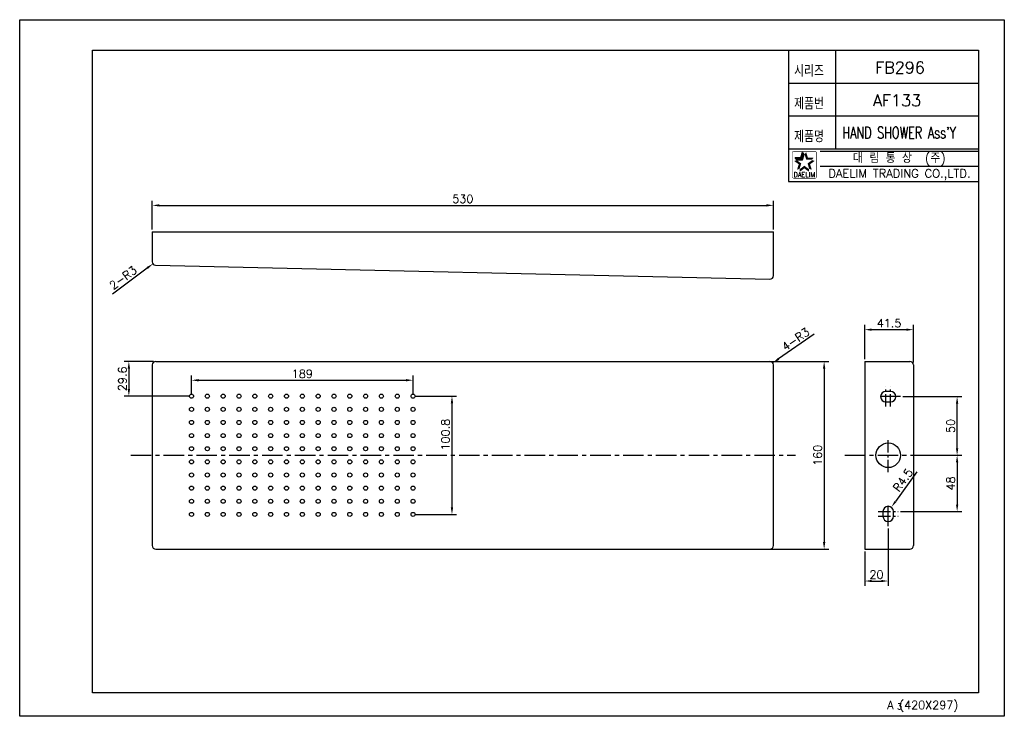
# Model space of a CAD drawing. Extents: x 3970 to 4390, y 663 to 960.
import ezdxf
from ezdxf.enums import TextEntityAlignment as Align

# ---------------------------------------------------------------- set-up
doc = ezdxf.new("R2010")
doc.units = 0
doc.header["$LTSCALE"] = 7
doc.header["$MEASUREMENT"] = 0
doc.linetypes.add('CENTER', pattern=[2, 1.25, -0.25, 0.25, -0.25])
doc.layers.get('0').update_dxf_attribs({"color": 2, "linetype": 'CONTINUOUS'})
for name, color, linetype in [('CL', 1, 'CENTER'), ('D', 2, 'CONTINUOUS'), ('DIM', 2, 'CONTINUOUS'), ('DWG', 7, 'CONTINUOUS'), ('TXT', 4, 'CONTINUOUS'), ('레이어 02', 7, 'CONTINUOUS')]:
    doc.layers.add(name, color=color, linetype=linetype)
doc.styles.add('GHS', font='ROMANS.shx', dxfattribs={"bigfont": 'GHS.shx'})
doc.styles.add('ROMANS', font='romans')

# ---------------------------------------------------------------- blocks, each defined once
blk = doc.blocks.new('BORDER')
for p, q in [((1, 1), (0, 1)), ((0, 1), (0, 0)), ((1, 0), (1, 1)), ((0, 0), (1, 0))]:
    blk.add_line(p, q)

msp = doc.modelspace()

# ---------------------------------------------------------------- linework, layer by layer
at = {"color": 7}
for p, q in [((4298.14, 946.78), (4298.14, 890.78)), ((4318.14, 946.78), (4318.14, 904.78)), ((4298.14, 932.78), (4379.14, 932.78)), ((4298.14, 918.78), (4379.14, 918.78)), ((4298.14, 904.78), (4379.14, 904.78)), ((4298.14, 890.78), (4379.14, 890.78))]:
    msp.add_line(p, q, dxfattribs=at)
at = {"color": 2}
for p, q in [((4303.37, 900.96), (4304.12, 903.26)), ((4304.79, 902.35), (4304.12, 903.26)), ((4301.61, 900.04), (4300.95, 900.96)), ((4300.95, 900.96), (4303.37, 900.96)), ((4301.61, 900.04), (4304.04, 900.04)), ((4304.04, 900.04), (4304.79, 902.35))]:
    msp.add_line(p, q, dxfattribs=at)
at = {"color": 2, "linetype": 'Continuous'}
for p, q in [((4311.64, 903.78), (4379.14, 903.78)), ((4311.64, 897.28), (4379.14, 897.28))]:
    msp.add_line(p, q, dxfattribs=at)
at = {"color": 2, "linetype": 'Continuous', "const_width": 0.2}
for points in [[(4299.61, 902.91, -0.414214), (4300.36, 903.66)], [(4299.61, 892.91), (4299.61, 902.91, -1)], [(4300.36, 903.66), (4309.36, 903.66, -0.414214), (4310.11, 902.91, 0.043396)], [(4310.11, 902.91), (4310.11, 892.91, -0.414214), (4309.36, 892.16)], [(4309.36, 892.16), (4300.61, 892.16, -0.414214), (4299.61, 892.91, 0.672398)]]:
    msp.add_lwpolyline(points, format="xyb", dxfattribs=at)
for centre in [(4043.44, 799.26), (4050.19, 799.26), (4056.94, 799.26), (4063.69, 799.26), (4070.44, 799.26), (4077.19, 799.26), (4083.94, 799.26), (4090.69, 799.26), (4097.44, 799.26), (4104.19, 799.26), (4110.94, 799.26), (4117.69, 799.26), (4124.44, 799.26), (4131.19, 799.26), (4137.94, 799.26), (4043.44, 793.66), (4050.19, 793.66), (4056.94, 793.66), (4063.69, 793.66), (4070.44, 793.66), (4077.19, 793.66), (4083.94, 793.66), (4090.69, 793.66), (4097.44, 793.66), (4104.19, 793.66), (4110.94, 793.66), (4117.69, 793.66), (4124.44, 793.66), (4131.19, 793.66), (4137.94, 793.66), (4043.44, 788.06), (4050.19, 788.06), (4056.94, 788.06), (4063.69, 788.06), (4070.44, 788.06), (4077.19, 788.06), (4083.94, 788.06), (4090.69, 788.06), (4097.44, 788.06), (4104.19, 788.06), (4110.94, 788.06), (4117.69, 788.06), (4124.44, 788.06), (4131.19, 788.06), (4137.94, 788.06), (4043.44, 782.46), (4050.19, 782.46), (4056.94, 782.46), (4063.69, 782.46), (4070.44, 782.46), (4077.19, 782.46), (4083.94, 782.46), (4090.69, 782.46), (4097.44, 782.46), (4104.19, 782.46), (4110.94, 782.46), (4117.69, 782.46), (4124.44, 782.46), (4131.19, 782.46), (4137.94, 782.46), (4043.44, 776.86), (4050.19, 776.86), (4056.94, 776.86), (4063.69, 776.86), (4070.44, 776.86), (4077.19, 776.86), (4083.94, 776.86), (4090.69, 776.86), (4097.44, 776.86), (4104.19, 776.86), (4110.94, 776.86), (4117.69, 776.86), (4124.44, 776.86), (4131.19, 776.86), (4137.94, 776.86), (4043.44, 771.26), (4050.19, 771.26), (4056.94, 771.26), (4063.69, 771.26), (4070.44, 771.26), (4077.19, 771.26), (4083.94, 771.26), (4090.69, 771.26), (4097.44, 771.26), (4104.19, 771.26), (4110.94, 771.26), (4117.69, 771.26), (4124.44, 771.26), (4131.19, 771.26), (4137.94, 771.26), (4043.44, 765.66), (4050.19, 765.66), (4056.94, 765.66), (4063.69, 765.66), (4070.44, 765.66), (4077.19, 765.66), (4083.94, 765.66), (4090.69, 765.66), (4097.44, 765.66), (4104.19, 765.66), (4110.94, 765.66), (4117.69, 765.66), (4124.44, 765.66), (4131.19, 765.66), (4137.94, 765.66), (4043.44, 760.06), (4050.19, 760.06), (4056.94, 760.06), (4063.69, 760.06), (4070.44, 760.06), (4077.19, 760.06), (4083.94, 760.06), (4090.69, 760.06), (4097.44, 760.06), (4104.19, 760.06), (4110.94, 760.06), (4117.69, 760.06), (4124.44, 760.06), (4131.19, 760.06), (4137.94, 760.06), (4043.44, 754.46), (4050.19, 754.46), (4056.94, 754.46), (4063.69, 754.46), (4070.44, 754.46), (4077.19, 754.46), (4083.94, 754.46), (4090.69, 754.46), (4097.44, 754.46), (4104.19, 754.46), (4110.94, 754.46), (4117.69, 754.46), (4124.44, 754.46), (4131.19, 754.46), (4137.94, 754.46), (4043.44, 748.86), (4050.19, 748.86), (4056.94, 748.86), (4063.69, 748.86), (4070.44, 748.86), (4077.19, 748.86), (4083.94, 748.86), (4090.69, 748.86), (4097.44, 748.86), (4104.19, 748.86), (4110.94, 748.86), (4117.69, 748.86), (4124.44, 748.86), (4131.19, 748.86), (4137.94, 748.86)]:
    msp.add_circle(centre, 0.875)
at = {"color": 2}
for points in [[(4303.37, 900.96), (4304.04, 900.04), (4304.12, 903.26), (4304.79, 902.35)], [(4305.6, 903.26), (4304.94, 902.35), (4306.35, 900.96), (4305.69, 900.04)], [(4302.45, 898.13), (4303.53, 898.48), (4300.49, 899.55), (4301.57, 899.9)], [(4300.95, 900.96), (4301.61, 900.04), (4303.37, 900.96), (4304.04, 900.04)], [(4306.35, 900.96), (4305.69, 900.04), (4308.78, 900.96), (4308.11, 900.04)], [(4309.23, 899.55), (4308.16, 899.9), (4307.27, 898.13), (4306.19, 898.48)], [(4301.71, 895.82), (4302.78, 896.17), (4302.45, 898.13), (4303.53, 898.48)], [(4304.86, 896.38), (4304.86, 897.51), (4302.9, 894.95), (4302.9, 896.08)], [(4306.82, 894.95), (4306.82, 896.08), (4304.86, 896.38), (4304.86, 897.51)], [(4307.27, 898.13), (4306.19, 898.48), (4308.02, 895.82), (4306.94, 896.17)]]:
    msp.add_solid(points, dxfattribs=at)
at = {"layer": 'CL', "ltscale": 0.6}
for p, q in [((4339.62, 794.81), (4339.62, 803.31)), ((4341.62, 794.81), (4341.62, 803.31)), ((4340.62, 766.81), (4340.62, 781.31)), ((4336.37, 750.06), (4344.87, 750.06)), ((4336.37, 748.06), (4344.87, 748.06))]:
    msp.add_line(p, q, dxfattribs=at)
at = {"layer": 'CL'}
for p, q in [((4345.87, 799.06), (4335.37, 799.06)), ((4017.53, 774.06), (4301.1, 774.06)), ((4322.12, 774.06), (4358, 774.06)), ((4340.62, 743.81), (4340.62, 754.31))]:
    msp.add_line(p, q, dxfattribs=at)
at = {"layer": 'D', "ltscale": 0.6}
for p, q in [((4026.67, 870.28), (4026.67, 882.61)), ((4291.67, 870.3), (4291.67, 882.61)), ((4029.67, 880.61), (4288.67, 880.61)), ((4009.66, 842.94), (4024.55, 853.93)), ((4330.62, 815.06), (4330.62, 829.62)), ((4333.62, 827.62), (4348.37, 827.62)), ((4351.37, 813.56), (4351.37, 829.62)), ((4309.05, 825.69), (4293.86, 815.13)), ((4027.17, 814.06), (4014.7, 814.06)), ((4016.7, 811.06), (4016.7, 802.26)), ((4286.97, 814.06), (4315.28, 814.06)), ((4313.28, 811.06), (4313.28, 737.06)), ((4043.44, 800.26), (4043.44, 808.06)), ((4137.94, 800.26), (4137.94, 808.06)), ((4046.44, 806.06), (4134.94, 806.06)), ((4042.44, 799.26), (4014.7, 799.26)), ((4138.94, 799.26), (4156.53, 799.26)), ((4346.87, 799.06), (4372.01, 799.06)), ((4154.53, 796.26), (4154.53, 751.86)), ((4370.01, 777.06), (4370.01, 796.06)), ((4357.99, 774.06), (4372.01, 774.06)), ((4359, 774.06), (4372.01, 774.06)), ((4370.01, 771.06), (4370.01, 753.06)), ((4352.83, 767.04), (4343.68, 754.32)), ((4138.94, 748.86), (4156.53, 748.86)), ((4345.87, 750.06), (4372.01, 750.06)), ((4340.62, 742.81), (4340.62, 718.45)), ((4285.25, 734.06), (4315.28, 734.06)), ((4330.62, 733.06), (4330.62, 718.45)), ((4333.62, 720.45), (4337.62, 720.45))]:
    msp.add_line(p, q, dxfattribs=at)
for points in [[(4029.67, 881.11), (4029.67, 880.11), (4026.67, 880.61)], [(4288.67, 881.11), (4288.67, 880.11), (4291.67, 880.61)], [(4024.25, 854.33), (4024.84, 853.52), (4026.96, 855.71)], [(4333.62, 828.12), (4333.62, 827.12), (4330.62, 827.62)], [(4348.37, 828.12), (4348.37, 827.12), (4351.37, 827.62)], [(4293.58, 815.54), (4294.15, 814.72), (4291.4, 813.41)], [(4016.2, 811.06), (4017.2, 811.06), (4016.7, 814.06)], [(4312.78, 811.06), (4313.78, 811.06), (4313.28, 814.06)], [(4046.44, 806.56), (4046.44, 805.56), (4043.44, 806.06)], [(4134.94, 806.56), (4134.94, 805.56), (4137.94, 806.06)], [(4016.2, 802.26), (4017.2, 802.26), (4016.7, 799.26)], [(4154.03, 796.26), (4155.03, 796.26), (4154.53, 799.26)], [(4369.51, 796.06), (4370.51, 796.06), (4370.01, 799.06)], [(4369.51, 777.06), (4370.51, 777.06), (4370.01, 774.06)], [(4369.51, 771.06), (4370.51, 771.06), (4370.01, 774.06)], [(4154.03, 751.86), (4155.03, 751.86), (4154.53, 748.86)], [(4343.28, 754.61), (4344.09, 754.03), (4341.93, 751.88)], [(4369.51, 753.06), (4370.51, 753.06), (4370.01, 750.06)], [(4312.78, 737.06), (4313.78, 737.06), (4313.28, 734.06)], [(4333.62, 720.95), (4333.62, 719.95), (4330.62, 720.45)], [(4337.62, 720.95), (4337.62, 719.95), (4340.62, 720.45)]]:
    msp.add_solid(points, dxfattribs=at)
at = {"layer": 'TXT', "color": 4}
msp.add_lwpolyline([(4379.14, 672.78), (4001.14, 672.78), (4001.14, 946.78), (4379.14, 946.78)], close=True, dxfattribs=at)
at = {"layer": '레이어 02', "color": 7, "linetype": 'ByBlock'}
for p, q in [((4026.67, 869.28), (4027.42, 869.28)), ((4026.67, 869.28), (4026.67, 856.6)), ((4027.42, 869.28), (4290.92, 869.28)), ((4290.92, 869.28), (4291.67, 869.28)), ((4291.67, 850.65), (4291.67, 869.28)), ((4028.13, 855.1), (4290.13, 849.15)), ((4026.67, 812.56), (4026.67, 735.56)), ((4028.17, 814.06), (4290.17, 814.06)), ((4291.67, 735.56), (4291.67, 812.56)), ((4330.62, 814.06), (4330.62, 734.06)), ((4330.62, 814.06), (4349.87, 814.06)), ((4351.37, 812.56), (4351.37, 735.56)), ((4341.62, 801.31), (4339.62, 801.31)), ((4339.62, 796.81), (4341.62, 796.81)), ((4338.37, 750.06), (4338.37, 748.06)), ((4342.87, 748.06), (4342.87, 750.06)), ((4028.17, 734.06), (4290.17, 734.06)), ((4330.62, 734.06), (4349.87, 734.06))]:
    msp.add_line(p, q, dxfattribs=at)
msp.add_circle((4340.62, 774.06), 5.25, dxfattribs=at)
for centre, radius, start, end in [((4028.17, 856.6), 1.5, 180, 268.7), ((4290.17, 850.65), 1.5, 268.7, 0.005), ((4028.17, 812.56), 1.5, 90, 180), ((4290.17, 812.56), 1.5, 0, 90), ((4349.87, 812.56), 1.5, 0, 90), ((4339.62, 799.06), 2.25, 90, 270), ((4341.62, 799.06), 2.25, 270, 90), ((4340.62, 750.06), 2.25, 0, 180), ((4340.62, 748.06), 2.25, 180, 0), ((4028.17, 735.56), 1.5, 180, 270), ((4290.17, 735.56), 1.5, 270, 0), ((4349.87, 735.56), 1.5, 270, 0)]:
    msp.add_arc(centre, radius, start, end, dxfattribs=at)

# ---------------------------------------------------------------- block references
at = {"xscale": -420, "yscale": 297, "zscale": 420}
msp.add_blockref('BORDER', (4390.14, 662.78), dxfattribs=at)

# ---------------------------------------------------------------- texts
at = {"color": 7, "style": 'GHS'}
for s, p in [('FB296', (4345.64, 939.35)), ('AF133', (4344.35, 925.35))]:
    msp.add_text(s, height=5, dxfattribs=at).set_placement(p, align=Align.MIDDLE)
at = {"style": 'GHS', "width": 0.7}
msp.add_text("HAND SHOWER Ass'Y", height=5, dxfattribs=at).set_placement((4321.04, 909.12))
at = {"color": 7, "linetype": 'Continuous'}
for s, height, style, p in [('대 림 통 상  (주)', 4, 'GHS', (4345.4, 900.47)), ('DAELIM TRADING CO.,LTD.', 3.6, 'ROMANS', (4345.4, 893.7))]:
    msp.add_text(s, height=height, dxfattribs=dict(at, style=style)).set_placement(p, align=Align.MIDDLE)
at = {"color": 2, "linetype": 'Continuous', "style": 'ROMANS'}
msp.add_text('DAELIM', height=2, dxfattribs=at).set_placement((4304.86, 892.71), align=Align.CENTER)
at = {"layer": 'D', "ltscale": 0.6, "char_height": 3.5, "attachment_point": 5, "style": 'GHS'}
for s, insert in [('\\A1;530', (4159.17, 883.36)), ('\\A1;41.5', (4340.99, 830.37)), ('\\A1;189', (4090.69, 808.81)), ('\\A1;20', (4335.62, 723.2))]:
    msp.add_mtext(s, dxfattribs=dict(at, insert=insert))
for s, insert, rotation in [('\\A1;2-R3', (4014.26, 849.76), 36.4218), ('\\A1;4-R3', (4301.12, 823.52), 34.81), ('\\A1;29.6', (4013.95, 806.66), 90), ('\\A1;100.8', (4151.78, 782.85), 90), ('\\A1;50', (4367.26, 786.56), 90), ('\\A1;160', (4310.53, 774.06), 90), ('\\A1;R4.5', (4346.9, 763.5), 54.2613), ('\\A1;48', (4367.26, 762.06), 90)]:
    msp.add_mtext(s, dxfattribs=dict(at, insert=insert, rotation=rotation))
at = {"layer": 'DIM', "style": 'GHS', "width": 0.8}
for s, p in [('시리즈', (4300.48, 935.5)), ('제품번', (4300.48, 921.5)), ('제품명', (4300.48, 907.5))]:
    msp.add_text(s, height=5, dxfattribs=at).set_placement(p)
at = {"layer": 'DWG', "style": 'GHS'}
msp.add_text('A (420X297)', height=3.5, dxfattribs=at).set_placement((4340.2, 665.84))
msp.add_text('3', height=2.5, dxfattribs=at).set_placement((4345.45, 665.7), align=Align.CENTER)

doc.saveas('drawing.dxf')
